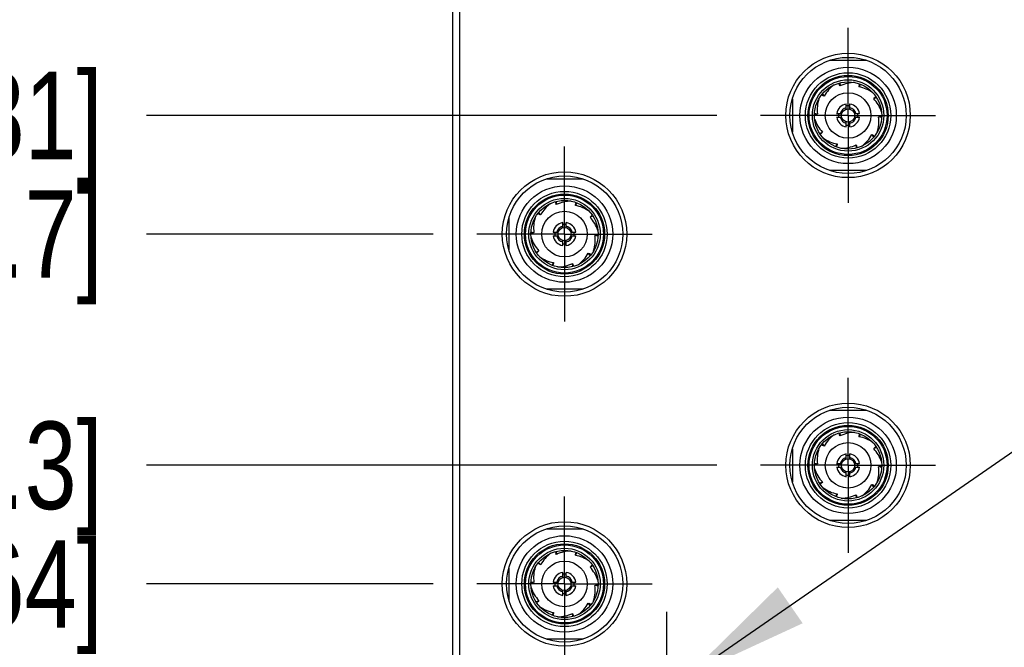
# Model space of a CAD drawing. Header units: inches. Extents: x 0.2 to 16.8, y 0.2 to 10.8.
# Tile 7 of 42: x 4.1 to 5.6, y 6.1 to 7. Entities that reach past the tile are written whole.
import ezdxf

# ---------------------------------------------------------------- set-up
doc = ezdxf.new("R2010")
doc.units = ezdxf.units.IN
doc.header["$LTSCALE"] = 0.935
doc.header["$MEASUREMENT"] = 0
doc.linetypes.add('CENTER', pattern=[0.6, 0.375, -0.075, 0.075, -0.075])
doc.layers.get('0').update_dxf_attribs({"linetype": 'CONTINUOUS'})
for name, color, linetype in [('02___PRT_ALL_AXES', 7, 'CONTINUOUS'), ('DETAIL', 7, 'CONTINUOUS'), ('DIMENSIONS', 7, 'CONTINUOUS')]:
    doc.layers.add(name, color=color, linetype=linetype)
doc.styles.get("Standard").update_dxf_attribs({"font": 'txt', "width": 0.8})
doc.dimstyles.new('DIMSTYLE_1', dxfattribs={"dimtxt": 0.125, "dimasz": 0.18, "dimexe": 0.125, "dimexo": 0.0625, "dimgap": 0.03125, "dimtad": 0, "dimtih": 1, "dimtoh": 1, "dimzin": 4, "dimdsep": 46, "dimtxsty": 'STANDARD', "dimblk": '_FILLED', "dimblk1": '_FILLED', "dimblk2": '_FILLED', "dimcen": 0.09, "dimadec": 0, "dimazin": 0, "dimtp": 0.01, "dimtm": 0.01, "dimtfac": 1, "dimtofl": 0, "dimtmove": 0, "dimatfit": 3, "dimldrblk": '_FILLED', "dimfxl": 1, "dimtolj": 1, "dimtzin": 4, "dimarcsym": 0})
doc.dimstyles.get("Standard").update_dxf_attribs({"dimtxt": 0.125, "dimasz": 0.18, "dimexe": 0.125, "dimexo": 0.0625, "dimgap": 0.09, "dimtad": 0, "dimtih": 1, "dimtoh": 1, "dimdec": 3, "dimzin": 4, "dimdsep": 46, "dimtxsty": 'STANDARD', "dimblk": '_FILLED', "dimblk1": '_FILLED', "dimblk2": '_FILLED', "dimcen": 0.09, "dimadec": 0, "dimazin": 0, "dimtol": 1, "dimtp": 0.01, "dimtm": 0.01, "dimtfac": 1, "dimtdec": 3, "dimtofl": 0, "dimtmove": 0, "dimatfit": 3, "dimldrblk": '_FILLED', "dimfxl": 1, "dimtolj": 1, "dimtzin": 4, "dimarcsym": 0})

# ---------------------------------------------------------------- blocks, each defined once
blk = doc.blocks.new('*D4')
at = {"layer": 'DIMENSIONS', "color": 2, "linetype": 'CONTINUOUS'}
blk.add_line((4.7346, 6.1708), (4.325, 6.1708), dxfattribs=at)
at = {"layer": 'DIMENSIONS', "color": 2, "linetype": 'CONTINUOUS', "insert": (4.2625, 6.2333), "char_height": 0.125, "width": 0.925, "attachment_point": 3, "line_spacing_factor": 0.9}
blk.add_mtext('2.52{\\Ftxt.shx;\\W1.000000;\\H0.125000; }[64]', dxfattribs=at)
blk = doc.blocks.new('_FILLED')
at = {"color": 0, "linetype": 'BYBLOCK'}
blk.add_solid([(0, 0), (-1, 0.1736), (-1, -0.1736)], dxfattribs=at)
blk = doc.blocks.new('*D5')
at = {"layer": 'DIMENSIONS', "color": 2, "linetype": 'CONTINUOUS'}
blk.add_line((4.7346, 6.6708), (4.325, 6.6708), dxfattribs=at)
at = {"layer": 'DIMENSIONS', "color": 2, "linetype": 'CONTINUOUS', "insert": (4.2625, 6.7333), "char_height": 0.125, "width": 1.125, "attachment_point": 3, "line_spacing_factor": 0.9}
blk.add_mtext('3.02{\\Ftxt.shx;\\W1.000000;\\H0.125000; }[76.7]', dxfattribs=at)
blk = doc.blocks.new('*D6')
at = {"layer": 'DIMENSIONS', "color": 2, "linetype": 'CONTINUOUS'}
blk.add_line((4.7346, 7.1708), (4.325, 7.1708), dxfattribs=at)
at = {"layer": 'DIMENSIONS', "color": 2, "linetype": 'CONTINUOUS', "insert": (4.2625, 7.2333), "char_height": 0.125, "width": 1.125, "attachment_point": 3, "line_spacing_factor": 0.9}
blk.add_mtext('3.52{\\Ftxt.shx;\\W1.000000;\\H0.125000; }[89.4]', dxfattribs=at)
blk = doc.blocks.new('*D7')
at = {"layer": 'DIMENSIONS', "color": 2, "linetype": 'CONTINUOUS'}
blk.add_line((5.1408, 7.4199), (4.325, 7.4199), dxfattribs=at)
at = {"layer": 'DIMENSIONS', "color": 2, "linetype": 'CONTINUOUS', "insert": (4.2625, 7.4824), "char_height": 0.125, "width": 1.125, "attachment_point": 3, "line_spacing_factor": 0.9}
blk.add_mtext('3.77{\\Ftxt.shx;\\W1.000000;\\H0.125000; }[95.7]', dxfattribs=at)
blk = doc.blocks.new('*D8')
at = {"layer": 'DIMENSIONS', "color": 2, "linetype": 'CONTINUOUS'}
blk.add_line((4.8689, 8.4714), (4.325, 8.4714), dxfattribs=at)
at = {"layer": 'DIMENSIONS', "color": 2, "linetype": 'CONTINUOUS', "insert": (4.2625, 8.5339), "char_height": 0.125, "width": 1.525, "attachment_point": 3, "line_spacing_factor": 0.9}
blk.add_mtext('2X 4.82{\\Ftxt.shx;\\W1.000000;\\H0.125000; }[122.5]', dxfattribs=at)
blk = doc.blocks.new('*D9')
at = {"layer": 'DIMENSIONS', "color": 2, "linetype": 'CONTINUOUS'}
for p, q in [((4.4779, 8.7013), (4.325, 8.7013)), ((4.5996, 8.5934), (4.4779, 8.7013)), ((4.7, 8.5934), (4.5996, 8.5934))]:
    blk.add_line(p, q, dxfattribs=at)
at = {"layer": 'DIMENSIONS', "color": 2, "linetype": 'CONTINUOUS', "insert": (4.2625, 8.7638), "char_height": 0.125, "width": 1.225, "attachment_point": 3, "line_spacing_factor": 0.9}
blk.add_mtext('4.94{\\Ftxt.shx;\\W1.000000;\\H0.125000; }[125.6]', dxfattribs=at)
blk = doc.blocks.new('*D10')
at = {"layer": 'DIMENSIONS', "color": 2, "linetype": 'CONTINUOUS'}
blk.add_line((5.1397, 6.8403), (4.325, 6.8403), dxfattribs=at)
at = {"layer": 'DIMENSIONS', "color": 2, "linetype": 'CONTINUOUS', "insert": (4.2625, 6.9028), "char_height": 0.125, "width": 0.925, "attachment_point": 3, "line_spacing_factor": 0.9}
blk.add_mtext('3.19{\\Ftxt.shx;\\W1.000000;\\H0.125000; }[81]', dxfattribs=at)
blk = doc.blocks.new('*D11')
at = {"layer": 'DIMENSIONS', "color": 2, "linetype": 'CONTINUOUS'}
blk.add_line((5.1397, 6.3403), (4.325, 6.3403), dxfattribs=at)
at = {"layer": 'DIMENSIONS', "color": 2, "linetype": 'CONTINUOUS', "insert": (4.2625, 6.4028), "char_height": 0.125, "width": 1.125, "attachment_point": 3, "line_spacing_factor": 0.9}
blk.add_mtext('2.69{\\Ftxt.shx;\\W1.000000;\\H0.125000; }[68.3]', dxfattribs=at)

msp = doc.modelspace()

# ---------------------------------------------------------------- linework, layer by layer
at = {"color": 7, "linetype": 'CONTINUOUS'}
for p, q in [((4.7625, 3.4554), (4.7625, 8.5934)), ((4.7725, 4.4788), (4.7725, 8.5634)), ((5.3011, 6.9191), (5.3534, 6.9191)), ((5.3144, 6.8866), (5.3143, 6.8855)), ((5.3159, 6.8825), (5.3151, 6.8839)), ((5.3154, 6.8869), (5.3159, 6.8825)), ((5.345, 6.885), (5.3429, 6.8812)), ((5.3429, 6.8812), (5.343, 6.8827)), ((5.344, 6.8854), (5.3433, 6.8845)), ((5.2478, 6.864), (5.2478, 6.8166)), ((5.2896, 6.8702), (5.2903, 6.8693)), ((5.2903, 6.871), (5.2933, 6.8678)), ((5.2933, 6.8678), (5.2919, 6.8684)), ((5.3679, 6.866), (5.3639, 6.8642)), ((5.3639, 6.8642), (5.3649, 6.8653)), ((5.3673, 6.8669), (5.3662, 6.8666)), ((5.3247, 6.8494), (5.3247, 6.8567)), ((5.3298, 6.8494), (5.3298, 6.8567)), ((5.2793, 6.8423), (5.2804, 6.842)), ((5.2794, 6.8434), (5.2836, 6.8426)), ((5.2836, 6.8426), (5.2821, 6.8422)), ((5.3109, 6.8429), (5.3182, 6.8429)), ((5.3109, 6.8378), (5.3182, 6.8378)), ((5.3364, 6.8429), (5.3436, 6.8429)), ((5.3364, 6.8378), (5.3436, 6.8378)), ((5.3709, 6.8381), (5.3724, 6.8384)), ((5.3752, 6.8373), (5.3709, 6.8381)), ((5.3753, 6.8383), (5.3742, 6.8387)), ((5.3247, 6.824), (5.3247, 6.8312)), ((5.3298, 6.824), (5.3298, 6.8312)), ((5.2867, 6.8146), (5.2907, 6.8165)), ((5.2873, 6.8138), (5.2883, 6.8141)), ((5.2907, 6.8165), (5.2896, 6.8153)), ((5.3643, 6.8097), (5.3613, 6.8129)), ((5.3613, 6.8129), (5.3627, 6.8123)), ((5.3649, 6.8105), (5.3643, 6.8114)), ((5.3096, 6.7957), (5.3117, 6.7995)), ((5.3105, 6.7953), (5.3112, 6.7962)), ((5.3117, 6.7995), (5.3115, 6.798)), ((5.3392, 6.7938), (5.3387, 6.7981)), ((5.3387, 6.7981), (5.3394, 6.7968)), ((5.3402, 6.7941), (5.3402, 6.7952)), ((5.3534, 6.7616), (5.3011, 6.7616)), ((4.8962, 6.7496), (4.9485, 6.7496)), ((4.9092, 6.7171), (4.9092, 6.716)), ((4.9108, 6.713), (4.91, 6.7144)), ((4.9102, 6.7174), (4.9108, 6.713)), ((4.9399, 6.7155), (4.9378, 6.7117)), ((4.9378, 6.7117), (4.9379, 6.7132)), ((4.9389, 6.7159), (4.9382, 6.715)), ((4.8845, 6.7007), (4.8852, 6.6998)), ((4.8852, 6.7015), (4.8882, 6.6983)), ((4.8882, 6.6983), (4.8867, 6.6989)), ((4.9627, 6.6965), (4.9588, 6.6947)), ((4.9588, 6.6947), (4.9598, 6.6959)), ((4.9621, 6.6974), (4.9611, 6.6971)), ((4.8426, 6.6938), (4.8426, 6.6478)), ((4.9196, 6.6799), (4.9196, 6.6872)), ((4.9247, 6.6799), (4.9247, 6.6872)), ((4.8742, 6.6739), (4.8785, 6.6731)), ((4.8742, 6.6728), (4.8752, 6.6725)), ((4.8785, 6.6731), (4.877, 6.6727)), ((4.9058, 6.6734), (4.9131, 6.6734)), ((4.9058, 6.6683), (4.9131, 6.6683)), ((4.9313, 6.6734), (4.9385, 6.6734)), ((4.9313, 6.6683), (4.9385, 6.6683)), ((4.9658, 6.6686), (4.9673, 6.6689)), ((4.9701, 6.6678), (4.9658, 6.6686)), ((4.9701, 6.6688), (4.9691, 6.6692)), ((4.9196, 6.6545), (4.9196, 6.6617)), ((4.9247, 6.6545), (4.9247, 6.6617)), ((4.8816, 6.6451), (4.8856, 6.647)), ((4.8822, 6.6443), (4.8832, 6.6446)), ((4.8856, 6.647), (4.8845, 6.6458)), ((4.9591, 6.6402), (4.9562, 6.6434)), ((4.9562, 6.6434), (4.9576, 6.6428)), ((4.9598, 6.641), (4.9592, 6.6419)), ((4.9045, 6.6262), (4.9066, 6.63)), ((4.9054, 6.6258), (4.9061, 6.6267)), ((4.9066, 6.63), (4.9064, 6.6285)), ((4.9341, 6.6243), (4.9335, 6.6287)), ((4.9335, 6.6287), (4.9343, 6.6273)), ((4.9351, 6.6246), (4.9351, 6.6257)), ((4.9485, 6.5921), (4.8962, 6.5921)), ((5.3011, 6.4191), (5.3535, 6.4191)), ((5.3144, 6.3866), (5.3143, 6.3855)), ((5.3154, 6.3869), (5.3159, 6.3825)), ((5.3159, 6.3825), (5.3151, 6.3839)), ((5.345, 6.385), (5.3429, 6.3812)), ((5.3429, 6.3812), (5.343, 6.3827)), ((5.344, 6.3853), (5.3433, 6.3845)), ((5.2478, 6.364), (5.2478, 6.3167)), ((5.2896, 6.3702), (5.2903, 6.3693)), ((5.2903, 6.371), (5.2933, 6.3678)), ((5.2933, 6.3678), (5.2919, 6.3684)), ((5.3678, 6.366), (5.3639, 6.3642)), ((5.3639, 6.3642), (5.3649, 6.3653)), ((5.3673, 6.3669), (5.3662, 6.3666)), ((5.2793, 6.3434), (5.2836, 6.3426)), ((5.3247, 6.3494), (5.3247, 6.3567)), ((5.3298, 6.3494), (5.3298, 6.3567)), ((5.2793, 6.3423), (5.2804, 6.342)), ((5.2836, 6.3426), (5.2821, 6.3422)), ((5.3109, 6.3429), (5.3182, 6.3429)), ((5.3109, 6.3378), (5.3182, 6.3378)), ((5.3247, 6.324), (5.3247, 6.3312)), ((5.3298, 6.324), (5.3298, 6.3312)), ((5.3364, 6.3429), (5.3436, 6.3429)), ((5.3364, 6.3378), (5.3436, 6.3378)), ((5.3709, 6.3381), (5.3724, 6.3384)), ((5.3752, 6.3373), (5.3709, 6.3381)), ((5.3752, 6.3383), (5.3742, 6.3387)), ((5.2867, 6.3146), (5.2907, 6.3165)), ((5.2907, 6.3165), (5.2896, 6.3153)), ((5.2873, 6.3138), (5.2883, 6.3141)), ((5.3613, 6.3129), (5.3627, 6.3123)), ((5.3643, 6.3097), (5.3613, 6.3129)), ((5.3649, 6.3105), (5.3643, 6.3114)), ((5.3096, 6.2957), (5.3117, 6.2995)), ((5.3106, 6.2953), (5.3112, 6.2962)), ((5.3117, 6.2995), (5.3115, 6.298)), ((5.3392, 6.2938), (5.3387, 6.2981)), ((5.3387, 6.2981), (5.3394, 6.2968)), ((5.3402, 6.2941), (5.3402, 6.2952)), ((5.3534, 6.2616), (5.3011, 6.2616)), ((4.8962, 6.2496), (4.9485, 6.2496)), ((4.9092, 6.2171), (4.9092, 6.216)), ((4.9102, 6.2174), (4.9108, 6.213)), ((4.9108, 6.213), (4.91, 6.2144)), ((4.9399, 6.2155), (4.9378, 6.2117)), ((4.9378, 6.2117), (4.9379, 6.2132)), ((4.9389, 6.2159), (4.9382, 6.215)), ((4.8426, 6.1938), (4.8426, 6.1478)), ((4.8845, 6.2007), (4.8852, 6.1998)), ((4.8852, 6.2015), (4.8882, 6.1983)), ((4.8882, 6.1983), (4.8867, 6.1989)), ((4.9627, 6.1965), (4.9588, 6.1947)), ((4.9588, 6.1947), (4.9598, 6.1959)), ((4.9621, 6.1974), (4.9611, 6.1971)), ((4.9196, 6.1799), (4.9196, 6.1872)), ((4.9247, 6.1799), (4.9247, 6.1872)), ((4.8742, 6.1739), (4.8785, 6.1731)), ((4.8742, 6.1728), (4.8752, 6.1725)), ((4.8785, 6.1731), (4.877, 6.1727)), ((4.9058, 6.1734), (4.9131, 6.1734)), ((4.9058, 6.1683), (4.9131, 6.1683)), ((4.9196, 6.1545), (4.9196, 6.1617)), ((4.9247, 6.1545), (4.9247, 6.1617)), ((4.9313, 6.1734), (4.9385, 6.1734)), ((4.9313, 6.1683), (4.9385, 6.1683)), ((4.9658, 6.1686), (4.9673, 6.1689)), ((4.9701, 6.1678), (4.9658, 6.1686)), ((4.9701, 6.1688), (4.9691, 6.1692)), ((4.8816, 6.1451), (4.8856, 6.147)), ((4.8856, 6.147), (4.8845, 6.1458)), ((4.8822, 6.1443), (4.8832, 6.1446)), ((4.9591, 6.1402), (4.9562, 6.1434)), ((4.9562, 6.1434), (4.9576, 6.1428)), ((4.9598, 6.141), (4.9592, 6.1419)), ((4.9045, 6.1262), (4.9066, 6.13)), ((4.9054, 6.1258), (4.9061, 6.1267)), ((4.9066, 6.13), (4.9064, 6.1285)), ((4.9341, 6.1243), (4.9335, 6.1287)), ((4.9335, 6.1287), (4.9343, 6.1273)), ((4.9351, 6.1246), (4.9351, 6.1257)), ((4.9485, 6.0921), (4.8962, 6.0921))]:
    msp.add_line(p, q, dxfattribs=at)
for centre, radius in [((5.3273, 6.8403), 0.0889), ((5.3273, 6.8403), 0.083), ((5.3273, 6.8403), 0.0689), ((5.3273, 6.8403), 0.061), ((5.3273, 6.8403), 0.0573), ((5.3273, 6.8403), 0.0557), ((5.3273, 6.8403), 0.051), ((5.3273, 6.8403), 0.048), ((5.3273, 6.8403), 0.0325), ((5.3273, 6.8403), 0.00945), ((4.9222, 6.6708), 0.0889), ((4.9224, 6.6708), 0.083), ((4.9222, 6.6708), 0.0689), ((4.9222, 6.6708), 0.061), ((4.9222, 6.6708), 0.0573), ((4.9222, 6.6708), 0.0557), ((4.9222, 6.6708), 0.051), ((4.9222, 6.6708), 0.048), ((4.9222, 6.6708), 0.0325), ((4.9222, 6.6708), 0.00945), ((5.3273, 6.3403), 0.0889), ((5.3273, 6.3403), 0.083), ((5.3273, 6.3403), 0.0689), ((5.3273, 6.3403), 0.061), ((5.3273, 6.3403), 0.0573), ((5.3273, 6.3403), 0.0557), ((5.3273, 6.3403), 0.051), ((5.3273, 6.3403), 0.048), ((5.3273, 6.3403), 0.0325), ((5.3273, 6.3403), 0.00945), ((4.9222, 6.1708), 0.0889), ((4.9224, 6.1708), 0.083), ((4.9222, 6.1708), 0.0689), ((4.9222, 6.1708), 0.061), ((4.9222, 6.1708), 0.0573), ((4.9222, 6.1708), 0.0557), ((4.9222, 6.1708), 0.051), ((4.9222, 6.1708), 0.048), ((4.9222, 6.1708), 0.0325), ((4.9222, 6.1708), 0.00945)]:
    msp.add_circle(centre, radius, dxfattribs=at)
for centre, radius, start, end in [((5.3356, 6.8451), 0.048, 125.7467, 151.872), ((5.4163, 6.9348), 0.1133, 205.8079, 206.7096), ((5.3369, 6.8393), 0.048, 89.7333, 115.872), ((5.3344, 6.8339), 0.048, 53.6946, 79.872), ((5.4548, 6.8644), 0.1133, 169.808, 170.7094), ((5.3312, 6.8491), 0.048, 161.7514, 187.872), ((5.3449, 6.9712), 0.1156, 241.8207, 242.7038), ((5.3293, 6.8309), 0.048, 17.7728, 43.872), ((5.4463, 6.7832), 0.1156, 133.8207, 134.7038), ((5.3273, 6.8403), 0.0165, 98.903, 171.097), ((5.3273, 6.8403), 0.0139, 79.374, 100.626), ((5.3273, 6.8403), 0.0165, 8.903, 81.097), ((5.2646, 6.9565), 0.1156, 277.8207, 278.7038), ((5.3273, 6.8403), 0.0165, 188.903, 261.097), ((5.3273, 6.8403), 0.0139, 169.374, 190.626), ((5.3273, 6.8403), 0.0165, 278.903, 351.097), ((5.3273, 6.8403), 0.0139, 349.374, 10.626), ((5.3233, 6.8315), 0.048, 341.7514, 7.872), ((5.3899, 6.7241), 0.1156, 97.8207, 98.7038), ((5.3253, 6.8498), 0.048, 197.7728, 223.872), ((5.3273, 6.8403), 0.0139, 259.374, 280.626), ((5.2083, 6.8975), 0.1156, 313.8207, 314.7038), ((5.3201, 6.8468), 0.048, 233.6946, 259.872), ((5.3189, 6.8355), 0.048, 305.7467, 331.872), ((5.3097, 6.7095), 0.1156, 61.8207, 62.7038), ((5.1997, 6.8163), 0.1133, 349.808, 350.7094), ((5.3177, 6.8414), 0.048, 269.7228, 295.872), ((5.2361, 6.7448), 0.1156, 25.8207, 26.7038), ((4.9305, 6.6756), 0.048, 125.7467, 151.872), ((5.0112, 6.7653), 0.1133, 205.8079, 206.7096), ((4.9317, 6.6698), 0.048, 89.7333, 115.872), ((4.9293, 6.6644), 0.048, 53.6946, 79.872), ((5.0497, 6.6949), 0.1133, 169.808, 170.7094), ((4.9398, 6.8017), 0.1156, 241.8207, 242.7038), ((5.0412, 6.6137), 0.1156, 133.8207, 134.7038), ((4.9261, 6.6796), 0.048, 161.7514, 187.872), ((4.9222, 6.6708), 0.0165, 98.903, 171.097), ((4.9222, 6.6708), 0.0139, 79.374, 100.626), ((4.9222, 6.6708), 0.0165, 8.903, 81.097), ((4.9241, 6.6614), 0.048, 17.7728, 43.872), ((4.8595, 6.787), 0.1156, 277.8207, 278.7038), ((4.9222, 6.6708), 0.0165, 188.903, 261.097), ((4.9222, 6.6708), 0.0139, 169.374, 190.626), ((4.9222, 6.6708), 0.0165, 278.903, 351.097), ((4.9222, 6.6708), 0.0139, 349.374, 10.626), ((4.9182, 6.6621), 0.048, 341.7514, 7.872), ((4.9848, 6.5546), 0.1156, 97.8207, 98.7038), ((4.9202, 6.6803), 0.048, 197.7728, 223.872), ((4.9222, 6.6708), 0.0139, 259.374, 280.626), ((4.8032, 6.728), 0.1156, 313.8207, 314.7038), ((4.9138, 6.666), 0.048, 305.7467, 331.872), ((4.9046, 6.54), 0.1156, 61.8207, 62.7038), ((4.915, 6.6773), 0.048, 233.6946, 259.872), ((4.7946, 6.6468), 0.1133, 349.808, 350.7094), ((4.9126, 6.6719), 0.048, 269.7228, 295.872), ((4.831, 6.5753), 0.1156, 25.8207, 26.7038), ((5.3369, 6.3393), 0.048, 89.7572, 115.872), ((5.3356, 6.3451), 0.048, 125.7483, 151.872), ((5.4163, 6.4348), 0.1133, 205.8079, 206.7096), ((5.3344, 6.3339), 0.048, 53.7478, 79.872), ((5.4548, 6.3644), 0.1133, 169.808, 170.7094), ((5.3312, 6.3491), 0.048, 161.7531, 187.872), ((5.3449, 6.4712), 0.1156, 241.8207, 242.7038), ((5.3293, 6.3309), 0.048, 17.7501, 43.872), ((5.4463, 6.2832), 0.1156, 133.8207, 134.7038), ((5.3273, 6.3403), 0.0165, 98.903, 171.097), ((5.3273, 6.3403), 0.0139, 79.374, 100.626), ((5.3273, 6.3403), 0.0165, 8.903, 81.097), ((5.3253, 6.3498), 0.048, 197.7501, 223.872), ((5.2646, 6.4565), 0.1156, 277.8207, 278.7038), ((5.3273, 6.3403), 0.0165, 188.903, 261.097), ((5.3273, 6.3403), 0.0139, 169.374, 190.626), ((5.3273, 6.3403), 0.0165, 278.903, 351.097), ((5.3273, 6.3403), 0.0139, 349.374, 10.626), ((5.3233, 6.3315), 0.048, 341.7531, 7.872), ((5.3899, 6.2241), 0.1156, 97.8207, 98.7038), ((5.2083, 6.3975), 0.1156, 313.8207, 314.7038), ((5.3273, 6.3403), 0.0139, 259.374, 280.626), ((5.3201, 6.3468), 0.048, 233.7478, 259.872), ((5.3189, 6.3355), 0.048, 305.7483, 331.872), ((5.3097, 6.2095), 0.1156, 61.8207, 62.7038), ((5.1997, 6.3163), 0.1133, 349.808, 350.7094), ((5.3177, 6.3414), 0.048, 269.7449, 295.872), ((5.2361, 6.2448), 0.1156, 25.8207, 26.7038), ((4.9317, 6.1698), 0.048, 89.7333, 115.872), ((4.9305, 6.1756), 0.048, 125.7467, 151.872), ((5.0112, 6.2653), 0.1133, 205.8079, 206.7096), ((4.9293, 6.1644), 0.048, 53.6946, 79.872), ((5.0497, 6.1949), 0.1133, 169.808, 170.7094), ((4.9261, 6.1796), 0.048, 161.7514, 187.872), ((4.9398, 6.3017), 0.1156, 241.8207, 242.7038), ((4.9241, 6.1614), 0.048, 17.7728, 43.872), ((5.0412, 6.1137), 0.1156, 133.8207, 134.7038), ((4.9222, 6.1708), 0.0165, 98.903, 171.097), ((4.9222, 6.1708), 0.0139, 79.374, 100.626), ((4.9222, 6.1708), 0.0165, 8.903, 81.097), ((4.9202, 6.1803), 0.048, 197.7728, 223.872), ((4.8595, 6.287), 0.1156, 277.8207, 278.7038), ((4.9222, 6.1708), 0.0165, 188.903, 261.097), ((4.9222, 6.1708), 0.0139, 169.374, 190.626), ((4.9222, 6.1708), 0.0165, 278.903, 351.097), ((4.9222, 6.1708), 0.0139, 349.374, 10.626), ((4.9182, 6.1621), 0.048, 341.7514, 7.872), ((4.9848, 6.0546), 0.1156, 97.8207, 98.7038), ((4.9222, 6.1708), 0.0139, 259.374, 280.626), ((4.8032, 6.228), 0.1156, 313.8207, 314.7038), ((4.915, 6.1773), 0.048, 233.6946, 259.872), ((4.9138, 6.166), 0.048, 305.7467, 331.872), ((4.9046, 6.04), 0.1156, 61.8207, 62.7038), ((4.7946, 6.1468), 0.1133, 349.808, 350.7094), ((4.9126, 6.1719), 0.048, 269.7228, 295.872), ((4.831, 6.0753), 0.1156, 25.8207, 26.7038)]:
    msp.add_arc(centre, radius, start, end, dxfattribs=at)
at = {"color": 9, "linetype": 'CONTINUOUS'}
for centre, start, end in [((5.3273, 6.8403), 102.9522, 167.0478), ((5.3273, 6.8403), 12.9522, 77.0478), ((5.3273, 6.8403), 192.9522, 257.0478), ((5.3273, 6.8403), 282.9522, 347.0478), ((4.9222, 6.6708), 102.9522, 167.0478), ((4.9222, 6.6708), 12.9522, 77.0478), ((4.9222, 6.6708), 192.9522, 257.0478), ((4.9222, 6.6708), 282.9522, 347.0478), ((5.3273, 6.3403), 102.9522, 167.0478), ((5.3273, 6.3403), 12.9522, 77.0478), ((5.3273, 6.3403), 192.9522, 257.0478), ((5.3273, 6.3403), 282.9522, 347.0478), ((4.9222, 6.1708), 102.9522, 167.0478), ((4.9222, 6.1708), 12.9522, 77.0478), ((4.9222, 6.1708), 192.9522, 257.0478), ((4.9222, 6.1708), 282.9522, 347.0478)]:
    msp.add_arc(centre, 0.0114, start, end, dxfattribs=at)
at = {"layer": '02___PRT_ALL_AXES', "color": 7, "linetype": 'CENTER'}
for p, q in [((5.3273, 6.8403), (5.3273, 6.9654)), ((5.3273, 6.8403), (5.2022, 6.8403)), ((5.3273, 6.8403), (5.3273, 6.7152)), ((5.3273, 6.8403), (5.4524, 6.8403)), ((4.9222, 6.6708), (4.9222, 6.7959)), ((4.9222, 6.6708), (4.7971, 6.6708)), ((4.9222, 6.6708), (4.9222, 6.5457)), ((4.9222, 6.6708), (5.0473, 6.6708)), ((5.3273, 6.3403), (5.3273, 6.4654)), ((5.3273, 6.3403), (5.2022, 6.3403)), ((5.3273, 6.3403), (5.3273, 6.2152)), ((5.3273, 6.3403), (5.4524, 6.3403)), ((4.9222, 6.1708), (4.9222, 6.2959)), ((4.9222, 6.1708), (4.7971, 6.1708)), ((4.9222, 6.1708), (4.9222, 6.0457)), ((4.9222, 6.1708), (5.0473, 6.1708)), ((5.0686, 6.006), (5.0686, 6.1311))]:
    msp.add_line(p, q, dxfattribs=at)

# ---------------------------------------------------------------- dimensions: what is measured, and where the dimension line sits
at = {"layer": 'DIMENSIONS', "color": 2, "linetype": 'CONTINUOUS'}
for feature_location, offset, origin, picture, middle in [((4.7, 8.5934), (-0.375, 0.1079), (4.7625, 3.6504), '*D9', (3.65, 8.7013)), ((5.1408, 7.4199), (-0.8158, 0), (5.2033, 3.6504), '*D7', (3.7, 7.4199)), ((4.7346, 7.1708), (-0.4096, 0), (4.7971, 3.6504), '*D6', (3.7, 7.1708)), ((5.1397, 6.8403), (-0.8147, 0), (5.2022, 3.6504), '*D10', (3.8, 6.8403)), ((4.7346, 6.6708), (-0.4096, 0), (4.7971, 3.6504), '*D5', (3.7, 6.6708)), ((5.1397, 6.3403), (-0.8147, 0), (5.2022, 3.6504), '*D11', (3.7, 6.3403)), ((4.7346, 6.1708), (-0.4096, 0), (4.7971, 3.6504), '*D4', (3.8, 6.1708))]:
    dim = msp.add_ordinate_dim(feature_location=feature_location, offset=offset, dtype=0, origin=origin, dimstyle='DIMSTYLE_1', dxfattribs=at)
    dim.commit()
    dim.dimension.update_dxf_attribs({"geometry": picture, "text_midpoint": middle})
dim = msp.add_ordinate_dim(feature_location=(4.8689, 8.4714), offset=(-0.5439, 0), dtype=0, origin=(4.9314, 3.6504), text='2X <>', dimstyle='DIMSTYLE_1', dxfattribs=at)
dim.commit()
dim.dimension.update_dxf_attribs({"geometry": '*D8', "text_midpoint": (3.5, 8.4714)})

# ---------------------------------------------------------------- leaders
at = {"layer": 'DETAIL', "color": 2, "linetype": 'CONTINUOUS'}
msp.add_leader([(5.0966, 6.0379), (6.6372, 7.1031), (6.8172, 7.1031)], dimstyle='STANDARD', override={"dimtad": 0}, dxfattribs=at)

doc.saveas('drawing.dxf')
